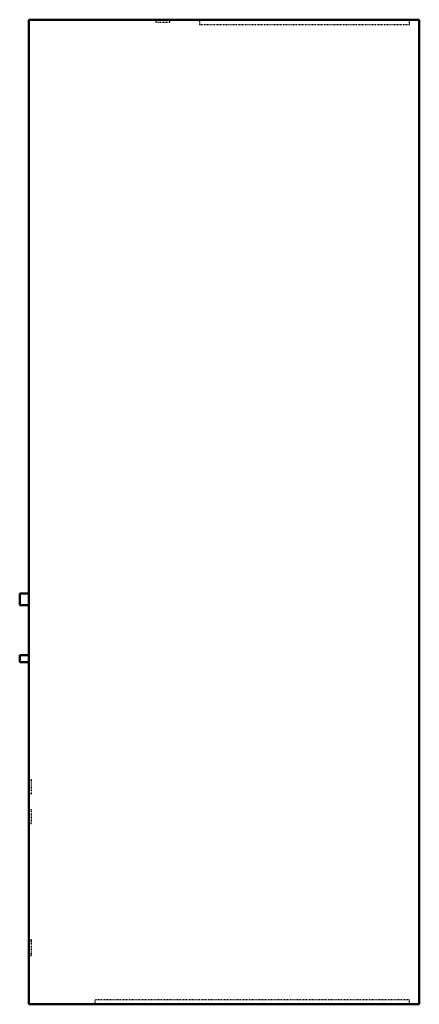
# Model space of a CAD drawing. Header units: millimetres. Extents: x -279 to 267, y 0 to 1346.
import ezdxf

# ---------------------------------------------------------------- set-up
doc = ezdxf.new("R2010")
doc.units = ezdxf.units.MM
doc.linetypes.add('Dashed', pattern=[2, 1, -1])
doc.layers.add('AM_0', color=7, linetype='Continuous', lineweight=50)
doc.layers.add('AM_9', color=6, linetype='Dashed', lineweight=25)

# ---------------------------------------------------------------- blocks, each defined once
blk = doc.blocks.new('1_FTA42AAVJUD_PART3_0_in_FTA42AAVJUD_2')
at = {"layer": 'AM_0'}
for p, q in [((-266.7, 477.2025), (-279.4, 477.2025)), ((-279.4, 467.6775), (-279.4, 477.2025)), ((-279.4, 467.6775), (-266.7, 467.6775))]:
    blk.add_line(p, q, dxfattribs=at)
blk = doc.blocks.new('2_FTA42AAVJUD_PART2_0_in_FTA42AAVJUD_2')
at = {"layer": 'AM_0'}
for p, q in [((-266.7, 561.6575), (-279.4, 561.6575)), ((-279.4, 545.7825), (-279.4, 561.6575)), ((-279.4, 545.7825), (-266.7, 545.7825))]:
    blk.add_line(p, q, dxfattribs=at)
blk = doc.blocks.new('3_FTA42AAVJUD_PART1_0_in_FTA42AAVJUD_2')
at = {"layer": 'AM_0'}
for p, q in [((266.7, 1346.2), (-266.7, 1346.2)), ((-266.7, 0), (-266.7, 1346.2)), ((266.7, 1346.2), (266.7, 0)), ((-266.7, 0), (266.7, 0))]:
    blk.add_line(p, q, dxfattribs=at)
at = {"layer": 'AM_9'}
for p, q in [((-93.3, 1346.2), (-93.3, 1343)), ((-93.3, 1343), (-74.3, 1343)), ((-74.3, 1343), (-74.3, 1346.2)), ((-33.5, 1346.2), (-33.5, 1339.8)), ((-33.5, 1339.8), (253.5, 1339.8)), ((253.5, 1339.8), (253.5, 1346.2)), ((-263.5, 306.7), (-266.7, 306.7)), ((-263.5, 287.7), (-263.5, 306.7)), ((-266.7, 287.7), (-263.5, 287.7)), ((-263.5, 266.1), (-266.7, 266.1)), ((-263.5, 247), (-263.5, 266.1)), ((-266.7, 247), (-263.5, 247)), ((-263.5, 88.3), (-266.7, 88.3)), ((-263.5, 85.7), (-266.7, 85.7)), ((-263.5, 66.7), (-263.5, 88.3)), ((-266.7, 69.2), (-263.5, 69.2)), ((-266.7, 66.7), (-263.5, 66.7)), ((253, 6.3), (-176.3, 6.3)), ((-176.3, 0), (-176.3, 6.3)), ((253, 6.3), (253, 0))]:
    blk.add_line(p, q, dxfattribs=at)

msp = doc.modelspace()

# ---------------------------------------------------------------- block references
for name in ['3_FTA42AAVJUD_PART1_0_in_FTA42AAVJUD_2', '2_FTA42AAVJUD_PART2_0_in_FTA42AAVJUD_2', '1_FTA42AAVJUD_PART3_0_in_FTA42AAVJUD_2']:
    msp.add_blockref(name, (0, 0))

doc.saveas('drawing.dxf')
